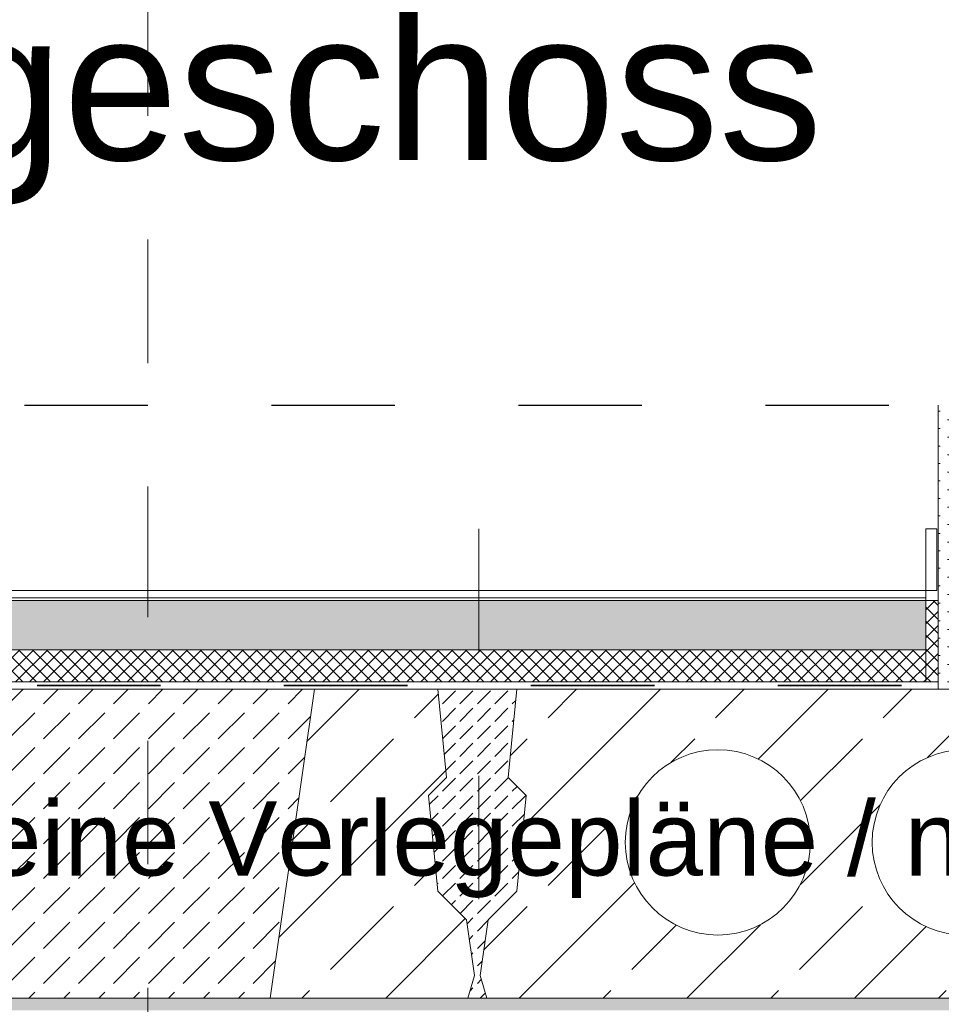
# Model space of a CAD drawing. Header units: metres. Extents: x 39.6 to 62.6, y -3.3 to 8.
# Tile 15 of 48: x 43.6 to 44.4, y 4.4 to 5.2. Entities that reach past the tile are written whole.
import ezdxf

# ---------------------------------------------------------------- set-up
doc = ezdxf.new("R2010")
doc.units = ezdxf.units.M
doc.header["$MEASUREMENT"] = 0
for name, pattern in [('Achse', [0.08, 0.04, -0.02, 0, -0.02]), ('Schnittlinie', [0.12, 0.06, -0.03, 0, -0.03]), ('Strichlinie doppelt', [0.218722, 0.105833, -0.042333, 0.028222, -0.042333]), ('Strichlinie eng', [0.046, 0.03, -0.016])]:
    doc.linetypes.add(name, pattern=pattern)
for name, color, linetype in [('152 - Bemaßung_ Beschriftung.Ausbau', 7, 'Continuous'), ('301 - Elemente.Linie', 7, 'Continuous'), ('302 - Elemente.Schraffur', 7, 'Continuous'), ('451 - Universal.Achsen Raster', 7, 'Continuous'), ('603 - Struktur.Bodenplatte_ Decke Roh', 7, 'Continuous'), ('605 - Struktur.Wand Innen', 7, 'Continuous'), ('650 - Abdeckung.Fußboden Aufbau', 7, 'Continuous'), ('Neubau_606 - Struktur.Wand Innen Ausbau', 7, 'Continuous')]:
    doc.layers.add(name, color=color, linetype=linetype)
doc.styles.add('ERSTELLTER_STIL_1', font='txt')
pattern_1 = [(45, (0, 0), (-0.0056568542, 0.0056568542), []), (135, (0, 0), (0.0056568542, 0.0056568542), [])]
pattern_2 = [(45, (0, 0), (-0.0070710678, 0.0070710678), [0, -0.01])]

msp = doc.modelspace()

# ---------------------------------------------------------------- hatches: boundary and pattern name
at = {"layer": '302 - Elemente.Schraffur', "linetype": 'Continuous', "lineweight": 9}
h = msp.add_hatch(dxfattribs=at)
h.set_pattern_fill('Beton__unbewehrt_0001', style=0, pattern_type=2)
h.set_pattern_definition([(45, (43.702, 4.55), (-0.028284, 0.028284), [0.03, -0.01]), (45, (43.702, 4.578284), (-0.028284, 0.028284), [0.03, -0.01])])
h.paths.add_polyline_path([(43.5392, 4.675), (43.8648, 4.675), (43.82909, 4.425), (43.57491, 4.425)])
h = msp.add_hatch(dxfattribs=at)
h.set_pattern_fill('Beton__unbewehrt_0001', style=0, pattern_type=2)
h.set_pattern_definition([(45, (43.99675, 4.55), (-0.014142, 0.014142), [0.015, -0.005]), (45, (43.99675, 4.564142), (-0.014142, 0.014142), [0.015, -0.005])])
h.paths.add_polyline_path([(44.0287, 4.51161), (44.03637, 4.58907), (44.02177, 4.60367), (44.0287, 4.675), (43.9648, 4.675), (43.97173, 4.60367), (43.95713, 4.58907), (43.9648, 4.51161), (43.98807, 4.48835), (43.9945, 4.44331), (43.98909, 4.425), (44.00441, 4.425), (43.999, 4.44331), (44.00543, 4.48835)])
at = {"layer": '603 - Struktur.Bodenplatte_ Decke Roh', "linetype": 'Continuous', "lineweight": 9}
h = msp.add_hatch(dxfattribs=at)
h.set_pattern_fill('Beton__Stahlbeton_0001', style=0, pattern_type=2)
h.set_pattern_definition([(45, (43.91179, 4.55), (-0.06788, 0.06788), []), (45, (43.87785, 4.58394), (-0.06788, 0.06788), [0.072, -0.024])])
h.paths.add_polyline_path([(43.82909, 4.425), (43.98909, 4.425), (43.9945, 4.44331), (43.98807, 4.48835), (43.9648, 4.51161), (43.95713, 4.58907), (43.97173, 4.60367), (43.9648, 4.675), (43.8648, 4.675)])
h = msp.add_hatch(dxfattribs=at)
h.set_pattern_fill('Beton__Stahlbeton_0001', style=0, pattern_type=2)
h.set_pattern_definition([(45, (44.2915, 4.55), (-0.067882, 0.067882), []), (45, (44.25756, 4.58394), (-0.067882, 0.067882), [0.072, -0.024])])
h.paths.add_polyline_path([(44.0287, 4.675), (44.02177, 4.60367), (44.03637, 4.58907), (44.0287, 4.51161), (44.00543, 4.48835), (43.999, 4.44331), (44.00441, 4.425), (44.57859, 4.425), (44.584, 4.44331), (44.57757, 4.48835), (44.5543, 4.51161), (44.54663, 4.58907), (44.56123, 4.60367), (44.5543, 4.675)])
h.paths.add_polyline_path([(44.1165, 4.55109, 1), (44.2665, 4.55109, 1)], flags=0)
h.paths.add_polyline_path([(44.3165, 4.55109, 1), (44.4665, 4.55109, 1)], flags=0)
at = {"layer": '603 - Struktur.Bodenplatte_ Decke Roh', "linetype": 'Continuous', "lineweight": 5}
h = msp.add_hatch(dxfattribs=at)
h.set_pattern_fill('Gips_0001', style=0, pattern_type=2)
h.set_pattern_definition(pattern_2)
h.paths.add_polyline_path([(44.405, 4.425), (42.369, 4.425), (42.369, 4.415), (44.405, 4.415)])
at = {"layer": '650 - Abdeckung.Fußboden Aufbau', "linetype": 'Continuous', "lineweight": 5}
h = msp.add_hatch(dxfattribs=at)
h.set_pattern_fill('Beton__unbewehrt_0001', color=1, style=0, pattern_type=2)
h.set_pattern_definition([(45, (0, 0), (-0.014142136, 0.014142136), [0.015, -0.005]), (45, (5e-18, 0.014142), (-0.014142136, 0.014142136), [0.015, -0.005])])
h.paths.add_polyline_path([(44.35999, 4.747), (44.35999, 4.707), (42.23499, 4.707), (42.23499, 4.747)])
h = msp.add_hatch(dxfattribs=at)
h.set_pattern_fill('Dämmung__hart_2_0001', color=1, style=0, pattern_type=2)
h.set_pattern_definition(pattern_1)
h.paths.add_polyline_path([(44.35999, 4.681), (44.36999, 4.681), (44.36999, 4.747), (44.35999, 4.747)])
h = msp.add_hatch(dxfattribs=at)
h.set_pattern_fill('Dämmung__hart_2_0001', color=1, style=0, pattern_type=2)
h.set_pattern_definition(pattern_1)
h.paths.add_polyline_path([(44.35999, 4.707), (44.35999, 4.681), (42.23499, 4.681), (42.23499, 4.707)])
at = {"layer": 'Neubau_606 - Struktur.Wand Innen Ausbau', "linetype": 'Continuous', "lineweight": 5}
h = msp.add_hatch(dxfattribs=at)
h.set_pattern_fill('Gips_0001', style=0, pattern_type=2)
h.set_pattern_definition(pattern_2)
h.paths.add_polyline_path([(44.36999, 4.675), (44.38249, 4.675), (44.38249, 4.905), (44.36999, 4.905)])

# ---------------------------------------------------------------- linework, layer by layer
at = {"layer": '301 - Elemente.Linie', "color": 7, "linetype": 'Schnittlinie', "lineweight": 25}
msp.add_line((39.62999, 4.905), (47.62999, 4.905), dxfattribs=at)
at = {"layer": '301 - Elemente.Linie', "color": 7, "linetype": 'Achse', "lineweight": 18}
msp.add_line((43.998, 4.805), (43.998, 4.365), dxfattribs=at)
at = {"layer": '301 - Elemente.Linie', "color": 92, "linetype": 'Strichlinie eng', "lineweight": 35, "true_color": 0x00be00, "flags": 128}
msp.add_lwpolyline([(40.165, 4.80285), (40.165, 4.678), (47.26762, 4.678), (47.26762, 4.80285)], dxfattribs=at)
at = {"layer": '301 - Elemente.Linie', "color": 1, "linetype": 'Continuous', "lineweight": 13, "flags": 128}
msp.add_lwpolyline([(44.35999, 4.755), (44.36885, 4.755), (44.36885, 4.805), (44.35999, 4.805)], close=True, dxfattribs=at)
at = {"layer": '302 - Elemente.Schraffur', "color": 7, "linetype": 'Continuous', "lineweight": 13, "flags": 128}
for points in [[(43.5392, 4.675), (43.8648, 4.675), (43.82909, 4.425), (43.57491, 4.425)], [(44.0287, 4.51161), (44.03637, 4.58907), (44.02177, 4.60367), (44.0287, 4.675), (43.9648, 4.675), (43.97173, 4.60367), (43.95713, 4.58907), (43.9648, 4.51161), (43.98807, 4.48835), (43.9945, 4.44331), (43.98909, 4.425), (44.00441, 4.425), (43.999, 4.44331), (44.00543, 4.48835)]]:
    msp.add_lwpolyline(points, close=True, dxfattribs=at)
at = {"layer": '451 - Universal.Achsen Raster', "color": 160, "linetype": 'Strichlinie doppelt', "lineweight": 9, "true_color": 0x3232ff}
msp.add_line((43.72999, 7.68), (43.72999, 0.92), dxfattribs=at)
at = {"layer": '603 - Struktur.Bodenplatte_ Decke Roh', "color": 1, "linetype": 'Continuous', "lineweight": 13}
msp.add_line((44.36999, 4.681), (42.22499, 4.681), dxfattribs=at)
at = {"layer": '603 - Struktur.Bodenplatte_ Decke Roh', "color": 7, "linetype": 'Continuous', "lineweight": 13}
for p, q in [((47.62999, 4.675), (39.62999, 4.675)), ((47.62999, 4.425), (39.62999, 4.425))]:
    msp.add_line(p, q, dxfattribs=at)
at = {"layer": '603 - Struktur.Bodenplatte_ Decke Roh', "color": 7, "linetype": 'Continuous', "lineweight": 13, "flags": 128}
for points in [[(43.82909, 4.425), (43.98909, 4.425), (43.9945, 4.44331), (43.98807, 4.48835), (43.9648, 4.51161), (43.95713, 4.58907), (43.97173, 4.60367), (43.9648, 4.675), (43.8648, 4.675)], [(44.0287, 4.675), (44.02177, 4.60367), (44.03637, 4.58907), (44.0287, 4.51161), (44.00543, 4.48835), (43.999, 4.44331), (44.00441, 4.425), (44.57859, 4.425), (44.584, 4.44331), (44.57757, 4.48835), (44.5543, 4.51161), (44.54663, 4.58907), (44.56123, 4.60367), (44.5543, 4.675)]]:
    msp.add_lwpolyline(points, close=True, dxfattribs=at)
for points in [[(44.1165, 4.55109, 1), (44.2665, 4.55109, 1)], [(44.3165, 4.55109, 1), (44.4665, 4.55109, 1)]]:
    msp.add_lwpolyline(points, format="xyb", close=True, dxfattribs=at)
at = {"layer": '605 - Struktur.Wand Innen', "color": 1, "linetype": 'Continuous', "lineweight": 13, "flags": 128}
msp.add_lwpolyline([(44.35999, 4.755), (44.35999, 4.707)], dxfattribs=at)
at = {"layer": '650 - Abdeckung.Fußboden Aufbau', "color": 1, "linetype": 'Continuous', "lineweight": 13}
for p, q in [((42.23499, 4.755), (44.35999, 4.755)), ((42.23499, 4.749), (44.35999, 4.749)), ((42.23499, 4.747), (44.35999, 4.747)), ((42.23499, 4.707), (44.35999, 4.707))]:
    msp.add_line(p, q, dxfattribs=at)
at = {"layer": '650 - Abdeckung.Fußboden Aufbau', "color": 1, "linetype": 'Continuous', "lineweight": 9, "flags": 128}
msp.add_lwpolyline([(44.35999, 4.681), (44.36999, 4.681), (44.36999, 4.747), (44.35999, 4.747)], close=True, dxfattribs=at)
at = {"layer": 'Neubau_606 - Struktur.Wand Innen Ausbau', "color": 1, "linetype": 'Continuous', "lineweight": 5}
msp.add_line((44.36999, 4.905), (44.36999, 4.755), dxfattribs=at)
at = {"layer": 'Neubau_606 - Struktur.Wand Innen Ausbau', "color": 1, "linetype": 'Continuous', "lineweight": 5, "flags": 128}
msp.add_lwpolyline([(44.36999, 4.755), (44.36999, 4.74), (44.36999, 4.695), (44.36999, 4.675)], dxfattribs=at)

# ---------------------------------------------------------------- texts
at = {"layer": '152 - Bemaßung_ Beschriftung.Ausbau', "color": 7, "linetype": 'Continuous', "lineweight": 9, "attachment_point": 7, "style": 'ERSTELLTER_STIL_1'}
for s, insert, char_height in [('\\A1;{\\pql;\\fArial|b0|i0|c0|p38;2\\fArial|b0|i0|c0|p38;. Obergeschoss}', (43.009, 5.0673), 0.12), ('\\A1;{\\pql;\\fArial|b0|i0|c0|p38;schematische Darstellung der Deckenelemente / keine Verlegepläne / nach Aufmaß untere Deckenfugen}', (41.72918, 4.50615), 0.06)]:
    msp.add_mtext(s, dxfattribs=dict(at, insert=insert, char_height=char_height))

doc.saveas('drawing.dxf')
